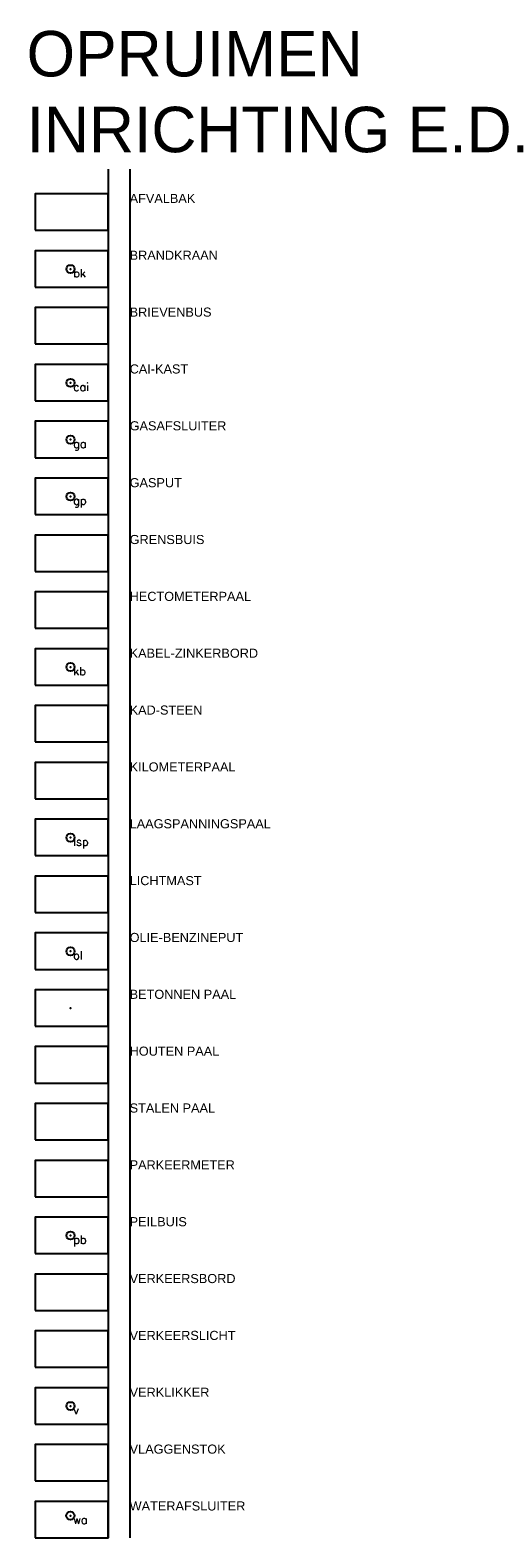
# Model space of a CAD drawing. Header units: metres. Extents: x 252743 to 254903, y 592696 to 593766.
# Tile 116 of 256: x 254624 to 254676, y 592771 to 592937. Entities that reach past the tile are written whole.
import ezdxf
from ezdxf.enums import TextEntityAlignment as Align

# ---------------------------------------------------------------- set-up
doc = ezdxf.new("R2010")
doc.units = ezdxf.units.M
doc.layers.add('ALGEMEEN HULP', color=6, linetype='Continuous', plot=False)
for name, color, linetype in [('ALGEMEEN LEGENDA 200', 7, 'Continuous'), ('ALGEMEEN TEKST 200', 7, 'Continuous'), ('B-IN-PAAL-BETON', 8, 'Continuous'), ('V-IN-PAAL-HOUT', 10, 'Continuous'), ('V-KL-BRANDKRAAN', 10, 'Continuous'), ('V-KL-CAI-KAST', 10, 'Continuous'), ('V-KL-GAS-AFSLUITER', 10, 'Continuous'), ('V-KL-GAS-PUT', 10, 'Continuous'), ('V-KL-LAAGSPANNINGSMAST', 10, 'Continuous'), ('V-KL-OLIE-BENZINEPUT', 10, 'Continuous'), ('V-KL-VERKLIKKER', 10, 'Continuous'), ('V-KL-WATER-AFSLUITER', 10, 'Continuous'), ('V-KL-ZINKERBORD', 10, 'Continuous'), ('V-RI-PEILBUIS', 10, 'Continuous')]:
    doc.layers.add(name, color=color, linetype=linetype)
doc.layers.get('0').freeze()
doc.layers.get('V-IN-PAAL-HOUT').off()
doc.styles.add('N_STANDARD 200', font='arial.ttf', dxfattribs={"height": 0.4})
doc.styles.get("Standard").update_dxf_attribs({"font": 'simplex.shx'})

# ---------------------------------------------------------------- blocks, each defined once
blk = doc.blocks.new('B_BRANDKRAAN')
blk.add_circle((0, 0), 0.9)
blk.add_point((0, 0))
blk.add_text('bk', height=1.8).set_placement((0.6, 0), align=Align.TOP_LEFT)
blk = doc.blocks.new('B_CAI')
blk.add_circle((0, 0), 0.9)
blk.add_point((0, 0))
blk.add_text('cai', height=1.8).set_placement((0.6, 0), align=Align.TOP_LEFT)
blk = doc.blocks.new('B_GASAFSLUITER')
blk.add_circle((0, 0), 0.9)
blk.add_point((0, 0))
blk.add_text('ga', height=1.8).set_placement((0.6, 0), align=Align.TOP_LEFT)
blk = doc.blocks.new('B_GASPUT')
blk.add_circle((0, 0), 0.9)
blk.add_point((0, 0))
blk.add_text('gp', height=1.8).set_placement((0.6, 0), align=Align.TOP_LEFT)
blk = doc.blocks.new('B_KABEL-ZINKERBORD')
blk.add_circle((0, 0), 0.9)
blk.add_point((0, 0))
blk.add_text('kb', height=1.8).set_placement((0.6, 0), align=Align.TOP_LEFT)
blk = doc.blocks.new('B_LAAGSPANNINGSPAAL')
blk.add_circle((0, 0), 0.9)
blk.add_point((0, 0))
blk.add_text('lsp', height=1.8).set_placement((0.6, 0), align=Align.TOP_LEFT)
blk = doc.blocks.new('B_OLIE-BENZINEPUT')
blk.add_circle((0, 0), 0.9)
blk.add_point((0, 0))
blk.add_text('ol', height=1.8).set_placement((0.6, 0), align=Align.TOP_LEFT)
blk = doc.blocks.new('B_PAAL-BETON')
blk.add_circle((0, 0), 0.9)
at = {"layer": 'B-IN-PAAL-BETON'}
blk.add_point((0, 0), dxfattribs=at)
blk.add_text('bp', height=1.8).set_placement((0.6, 0), align=Align.TOP_LEFT)
blk = doc.blocks.new('B_PEILBUIS')
blk.add_circle((0, 0), 0.9)
blk.add_point((0, 0))
blk.add_text('pb', height=1.8).set_placement((0.6, 0), align=Align.TOP_LEFT)
blk = doc.blocks.new('B_VERKLIKKER')
blk.add_circle((0, 0), 0.9)
blk.add_point((0, 0))
blk.add_text('v', height=1.8).set_placement((0.6, 0), align=Align.TOP_LEFT)
blk = doc.blocks.new('B_WATERAFSLUITER')
blk.add_circle((0, 0), 0.9)
blk.add_point((0, 0))
blk.add_text('wa', height=1.8).set_placement((0.6, 0), align=Align.TOP_LEFT)

msp = doc.modelspace()

# ---------------------------------------------------------------- linework, layer by layer
at = {"layer": 'ALGEMEEN HULP'}
for p, q in [((254632.764, 592921.456), (254632.764, 592770.978)), ((254635.16, 592921.456), (254635.16, 592770.978))]:
    msp.add_line(p, q, dxfattribs=at)
at = {"layer": 'ALGEMEEN LEGENDA 200'}
for points in [[(254624.764, 592914.728), (254632.764, 592914.728), (254632.764, 592918.728), (254624.764, 592918.728)], [(254624.764, 592908.478), (254632.764, 592908.478), (254632.764, 592912.478), (254624.764, 592912.478)], [(254624.764, 592902.228), (254632.764, 592902.228), (254632.764, 592906.228), (254624.764, 592906.228)], [(254624.764, 592895.978), (254632.764, 592895.978), (254632.764, 592899.978), (254624.764, 592899.978)], [(254624.764, 592889.728), (254632.764, 592889.728), (254632.764, 592893.728), (254624.764, 592893.728)], [(254624.764, 592883.478), (254632.764, 592883.478), (254632.764, 592887.478), (254624.764, 592887.478)], [(254624.764, 592877.228), (254632.764, 592877.228), (254632.764, 592881.228), (254624.764, 592881.228)], [(254624.764, 592870.978), (254632.764, 592870.978), (254632.764, 592874.978), (254624.764, 592874.978)], [(254624.764, 592864.728), (254632.764, 592864.728), (254632.764, 592868.728), (254624.764, 592868.728)], [(254624.764, 592858.478), (254632.764, 592858.478), (254632.764, 592862.478), (254624.764, 592862.478)], [(254624.764, 592852.228), (254632.764, 592852.228), (254632.764, 592856.228), (254624.764, 592856.228)], [(254624.764, 592845.978), (254632.764, 592845.978), (254632.764, 592849.978), (254624.764, 592849.978)], [(254624.764, 592839.728), (254632.764, 592839.728), (254632.764, 592843.728), (254624.764, 592843.728)], [(254624.764, 592833.478), (254632.764, 592833.478), (254632.764, 592837.478), (254624.764, 592837.478)], [(254624.764, 592827.228), (254632.764, 592827.228), (254632.764, 592831.228), (254624.764, 592831.228)], [(254624.764, 592820.978), (254632.764, 592820.978), (254632.764, 592824.978), (254624.764, 592824.978)], [(254624.764, 592814.728), (254632.764, 592814.728), (254632.764, 592818.728), (254624.764, 592818.728)], [(254624.764, 592808.478), (254632.764, 592808.478), (254632.764, 592812.478), (254624.764, 592812.478)], [(254624.764, 592802.228), (254632.764, 592802.228), (254632.764, 592806.228), (254624.764, 592806.228)], [(254624.764, 592795.978), (254632.764, 592795.978), (254632.764, 592799.978), (254624.764, 592799.978)], [(254624.764, 592789.728), (254632.764, 592789.728), (254632.764, 592793.728), (254624.764, 592793.728)], [(254624.764, 592783.478), (254632.764, 592783.478), (254632.764, 592787.478), (254624.764, 592787.478)], [(254624.764, 592777.228), (254632.764, 592777.228), (254632.764, 592781.228), (254624.764, 592781.228)], [(254624.764, 592770.978), (254632.764, 592770.978), (254632.764, 592774.978), (254624.764, 592774.978)]]:
    msp.add_lwpolyline(points, close=True, dxfattribs=at)

# ---------------------------------------------------------------- block references
at = {"layer": 'V-IN-PAAL-HOUT', "xscale": 0.5, "yscale": 0.5, "zscale": 0.5}
msp.add_blockref('B_PAAL-BETON', (254628.636, 592829.212), dxfattribs=at)
at = {"layer": 'V-KL-BRANDKRAAN', "xscale": 0.5, "yscale": 0.5, "zscale": 0.5}
msp.add_blockref('B_BRANDKRAAN', (254628.636, 592910.462), dxfattribs=at)
at = {"layer": 'V-KL-CAI-KAST', "xscale": 0.5, "yscale": 0.5, "zscale": 0.5}
msp.add_blockref('B_CAI', (254628.636, 592897.962), dxfattribs=at)
at = {"layer": 'V-KL-GAS-AFSLUITER', "xscale": 0.5, "yscale": 0.5, "zscale": 0.5}
msp.add_blockref('B_GASAFSLUITER', (254628.636, 592891.712), dxfattribs=at)
at = {"layer": 'V-KL-GAS-PUT', "xscale": 0.5, "yscale": 0.5, "zscale": 0.5}
msp.add_blockref('B_GASPUT', (254628.636, 592885.462), dxfattribs=at)
at = {"layer": 'V-KL-LAAGSPANNINGSMAST', "xscale": 0.5, "yscale": 0.5, "zscale": 0.5}
msp.add_blockref('B_LAAGSPANNINGSPAAL', (254628.636, 592847.962), dxfattribs=at)
at = {"layer": 'V-KL-OLIE-BENZINEPUT', "xscale": 0.5, "yscale": 0.5, "zscale": 0.5}
msp.add_blockref('B_OLIE-BENZINEPUT', (254628.636, 592835.462), dxfattribs=at)
at = {"layer": 'V-KL-VERKLIKKER', "xscale": 0.5, "yscale": 0.5, "zscale": 0.5}
msp.add_blockref('B_VERKLIKKER', (254628.636, 592785.462), dxfattribs=at)
at = {"layer": 'V-KL-WATER-AFSLUITER', "xscale": 0.5, "yscale": 0.5, "zscale": 0.5}
msp.add_blockref('B_WATERAFSLUITER', (254628.621, 592773.412), dxfattribs=at)
at = {"layer": 'V-KL-ZINKERBORD', "xscale": 0.5, "yscale": 0.5, "zscale": 0.5}
msp.add_blockref('B_KABEL-ZINKERBORD', (254628.636, 592866.712), dxfattribs=at)
at = {"layer": 'V-RI-PEILBUIS', "xscale": 0.5, "yscale": 0.5, "zscale": 0.5}
msp.add_blockref('B_PEILBUIS', (254628.636, 592804.212), dxfattribs=at)

# ---------------------------------------------------------------- texts
at = {"layer": 'ALGEMEEN HULP', "insert": (254623.802, 592936.643), "char_height": 5, "width": 60.40569, "attachment_point": 1, "style": 'N_STANDARD 200'}
msp.add_mtext('OPRUIMEN\\PINRICHTING E.D.', dxfattribs=at)
at = {"layer": 'ALGEMEEN TEKST 200', "char_height": 1, "width": 25.93363, "attachment_point": 1, "style": 'N_STANDARD 200'}
for s, insert in [('AFVALBAK', (254635.138, 592918.734)), ('BRANDKRAAN', (254635.138, 592912.484)), ('BRIEVENBUS', (254635.138, 592906.234)), ('CAI-KAST', (254635.138, 592899.984)), ('GASAFSLUITER', (254635.138, 592893.734)), ('GASPUT', (254635.138, 592887.484)), ('GRENSBUIS', (254635.138, 592881.234)), ('HECTOMETERPAAL', (254635.138, 592874.984)), ('KABEL-ZINKERBORD', (254635.138, 592868.734)), ('KAD-STEEN', (254635.138, 592862.484)), ('KILOMETERPAAL', (254635.138, 592856.234)), ('LAAGSPANNINGSPAAL', (254635.138, 592849.984)), ('LICHTMAST', (254635.138, 592843.734)), ('OLIE-BENZINEPUT', (254635.138, 592837.484)), ('BETONNEN PAAL', (254635.138, 592831.234)), ('HOUTEN PAAL', (254635.138, 592824.984)), ('STALEN PAAL', (254635.138, 592818.734)), ('PARKEERMETER', (254635.138, 592812.484)), ('PEILBUIS', (254635.138, 592806.234)), ('VERKEERSBORD', (254635.138, 592799.984)), ('VERKEERSLICHT', (254635.138, 592793.734)), ('VERKLIKKER', (254635.138, 592787.484)), ('VLAGGENSTOK', (254635.138, 592781.234)), ('WATERAFSLUITER', (254635.138, 592774.984))]:
    msp.add_mtext(s, dxfattribs=dict(at, insert=insert))

doc.saveas('drawing.dxf')
